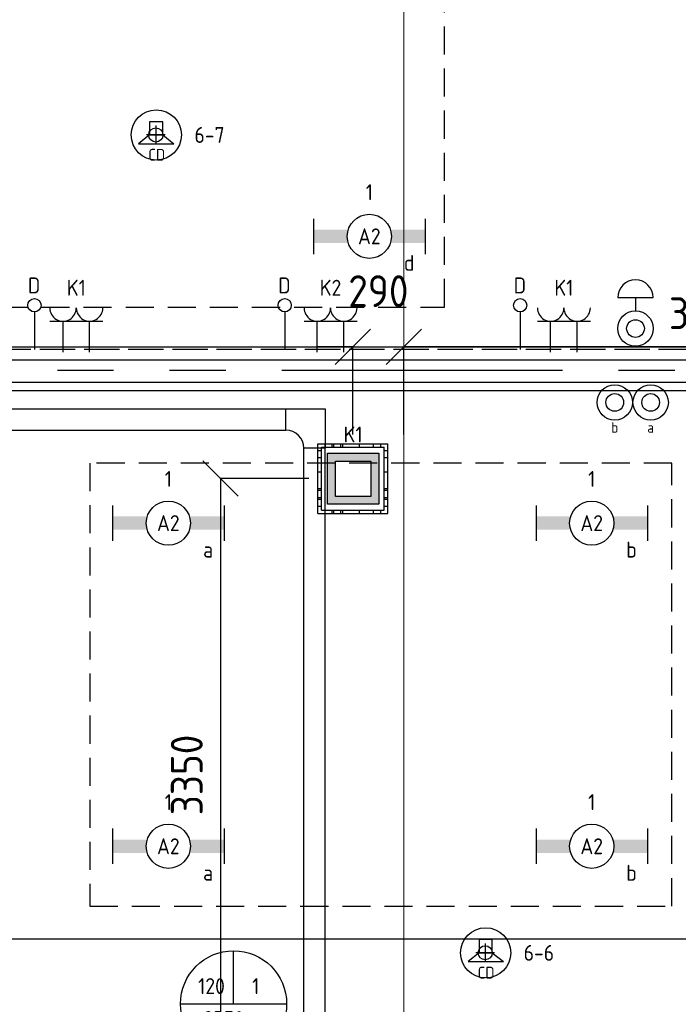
# Model space of a CAD drawing. Header units: millimetres. Extents: x -38031 to 110605, y -30229 to 92226.
# Tile 241 of 256: x 89687 to 93413, y 25479 to 31051. Entities that reach past the tile are written whole.
import ezdxf
from ezdxf.enums import TextEntityAlignment as Align

# ---------------------------------------------------------------- set-up
doc = ezdxf.new("R2010")
doc.units = ezdxf.units.MM
doc.header["$LTSCALE"] = 50
doc.set_wipeout_variables(frame=1)
doc.header["$PDMODE"] = 1
for name, pattern in [('E_GOOT3', [5, 4, -1]), ('HIDDEN2', [4.7625, 3.175, -1.5875]), ('PHANTOM', [63.5, 31.75, -6.35, 6.35, -6.35, 6.35, -6.35]), ('STYLE_07', [1.875, 0.625, -0.20828, 0.625, -0.20836, 0.06943, -0.13893])]:
    doc.linetypes.add(name, pattern=pattern)
for name, color, linetype in [('AL$1A---_ALGEMEEN', 8, 'Continuous'), ('AL------_MAATV', 200, 'Continuous'), ('AL------_MAATVOERING', 2, 'Continuous'), ('AL------_SPARING', 2, 'Continuous'), ('BOUWKUNDIG', 8, 'Continuous'), ('EB6421--_ATTRIB', 2, 'Continuous'), ('EL6131--_KG', 3, 'Continuous'), ('EL6131--_WG', 3, 'Continuous'), ('EL6222--', 3, 'Continuous'), ('EL6311--', 3, 'Continuous'), ('EL6421--', 3, 'Continuous'), ('EL6441--', 3, 'Continuous'), ('EM6131--', 1, 'Continuous'), ('Kastenscheiding', 4, 'PHANTOM'), ('LICHT_TEXT018', 1, 'Continuous'), ('versterkte strook', 7, 'Continuous'), ('Vloerdoos (2e)', 51, 'Continuous'), ('Vloerdoos (OUD)', 51, 'Continuous')]:
    doc.layers.add(name, color=color, linetype=linetype)
doc.layers.add('stramien', color=1, linetype='Continuous', lineweight=15)
doc.styles.add('BURO-018', font='iso.shx', dxfattribs={"height": 90})
doc.styles.add('NORATT', font='isocp.shx')
doc.styles.get("Standard").update_dxf_attribs({"font": 'iso.shx'})
doc.dimstyles.new('STABICAD', dxfattribs={"dimscale": 100, "dimtxt": 1.8, "dimasz": 2, "dimexe": 0, "dimexo": 2.5, "dimgap": 1.5, "dimtad": 0, "dimdec": 0, "dimrnd": 10, "dimzin": 0, "dimdsep": 46, "dimtxsty": 'Standard', "dimblk1": 'OBLIQUE', "dimblk2": 'OBLIQUE', "dimsah": 1, "dimcen": -3, "dimadec": 0, "dimazin": 0, "dimtfac": 1, "dimtdec": 0, "dimtofl": 0, "dimtmove": 2, "dimatfit": 3, "dimfxl": 0, "dimtvp": 1.055556, "dimtolj": 1, "dimtzin": 0, "dimarcsym": 0})

# ---------------------------------------------------------------- blocks, each defined once
blk = doc.blocks.new('111410')
at = {"color": 0, "linetype": 'Continuous'}
for radius in [2, 1]:
    blk.add_circle((0, 3), radius, dxfattribs=at)
at = {"color": 0, "linetype": 'Continuous', "style": 'BURO-018'}
for tag, p in [('E_SLET1', (0, 7)), ('E_GROEP', (0, 0)), ('E_GKAST', (0, 0))]:
    blk.add_attdef(tag, text='', height=1.8, dxfattribs=at).set_placement(p, align=Align.MIDDLE)
at = {"color": 0, "linetype": 'Continuous', "style": 'BURO-018', "flags": 1}
for tag in ['E_MATCODE', 'E_SGROEP']:
    blk.add_attdef(tag, text='', height=1.8, dxfattribs=at).set_placement((0, 0), align=Align.MIDDLE)
blk = doc.blocks.new('111410A')
at = {"color": 0, "linetype": 'Continuous'}
for p, q in [((-2, 6.5), (2, 6.5)), ((0, 6.5), (0, 5))]:
    blk.add_line(p, q, dxfattribs=at)
for radius in [2, 1]:
    blk.add_circle((0, 3), radius, dxfattribs=at)
blk.add_arc((0, 6.5), 2, 0, 180, dxfattribs=at)
at = {"color": 0, "linetype": 'Continuous', "style": 'BURO-018'}
for tag, p in [('E_SLET1', (0, 10.5)), ('E_GROEP', (0, 0)), ('E_GKAST', (0, 0))]:
    blk.add_attdef(tag, text='', height=1.8, dxfattribs=at).set_placement(p, align=Align.MIDDLE)
at = {"color": 0, "linetype": 'Continuous', "style": 'BURO-018', "flags": 1}
for tag in ['E_MATCODE', 'E_SGROEP']:
    blk.add_attdef(tag, text='', height=1.8, dxfattribs=at).set_placement((0, 0), align=Align.MIDDLE)
blk = doc.blocks.new('_Oblique')
at = {"color": 0, "linetype": 'ByBlock', "lineweight": -2}
blk.add_line((-0.5, -0.5), (0.5, 0.5), dxfattribs=at)
blk = doc.blocks.new('*D25')
at = {"layer": 'AL------_MAATVOERING', "color": 0, "lineweight": -2}
for p, q in [((91572.4, 29200), (91372.4, 29200)), ((91572.4, 28704.1), (91572.4, 29200)), ((91860, 28704.1), (91860, 29200)), ((91860, 29200), (92060, 29200))]:
    blk.add_line(p, q, dxfattribs=at)
at = {"layer": 'Defpoints', "color": 0}
for p in [(91860, 29200), (91572.4, 28454.1), (91860, 28454.1)]:
    blk.add_point(p, dxfattribs=at)
at = {"layer": 'AL------_MAATVOERING', "color": 0, "lineweight": -2, "xscale": 200, "yscale": 200, "zscale": 200}
blk.add_blockref('_Oblique', (91572.4, 29200), dxfattribs=at)
at = {"layer": 'AL------_MAATVOERING', "color": 0, "lineweight": -2, "xscale": 200, "yscale": 200, "zscale": 200, "rotation": 180}
blk.add_blockref('_Oblique', (91860, 29200), dxfattribs=at)
at = {"layer": 'AL------_MAATVOERING', "color": 0, "insert": (91716.2, 29515), "char_height": 180, "attachment_point": 5}
blk.add_mtext('\\A1;290', dxfattribs=at)
blk = doc.blocks.new('*D26')
at = {"layer": 'AL------_MAATVOERING', "color": 0, "lineweight": -2}
for p, q in [((91322.4, 28454.1), (90822.4, 28454.1)), ((90822.4, 28454.1), (90822.4, 25100)), ((91322.4, 25100), (90822.4, 25100))]:
    blk.add_line(p, q, dxfattribs=at)
at = {"layer": 'Defpoints', "color": 0}
for p in [(91572.4, 28454.1), (90822.4, 25100), (91572.4, 25100)]:
    blk.add_point(p, dxfattribs=at)
at = {"layer": 'AL------_MAATVOERING', "color": 0, "lineweight": -2, "xscale": 200, "yscale": 200, "zscale": 200}
for p, rotation in [((90822.4, 28454.1), 90), ((90822.4, 25100), 270)]:
    blk.add_blockref('_Oblique', p, dxfattribs=dict(at, rotation=rotation))
at = {"layer": 'AL------_MAATVOERING', "color": 0, "insert": (90632.4, 26777.1), "char_height": 180, "attachment_point": 5, "rotation": 90}
blk.add_mtext('\\A1;3350', dxfattribs=at)
blk = doc.blocks.new('*D30')
at = {"layer": 'AL------_MAATVOERING', "color": 0, "lineweight": -2}
for p, q in [((91860, 28704.1), (91860, 29200)), ((95322.4, 29200), (91860, 29200)), ((95322.4, 28704.1), (95322.4, 29200))]:
    blk.add_line(p, q, dxfattribs=at)
at = {"layer": 'Defpoints', "color": 0}
for p in [(91860, 29200), (91860, 28454.1), (95322.4, 28454.1)]:
    blk.add_point(p, dxfattribs=at)
at = {"layer": 'AL------_MAATVOERING', "color": 0, "lineweight": -2, "xscale": 200, "yscale": 200, "zscale": 200, "rotation": 180}
blk.add_blockref('_Oblique', (91860, 29200), dxfattribs=at)
at = {"layer": 'AL------_MAATVOERING', "color": 0, "lineweight": -2, "xscale": 200, "yscale": 200, "zscale": 200}
blk.add_blockref('_Oblique', (95322.4, 29200), dxfattribs=at)
at = {"layer": 'AL------_MAATVOERING', "color": 0, "insert": (93591.2, 29390), "char_height": 180, "attachment_point": 5}
blk.add_mtext('\\A1;3460', dxfattribs=at)
blk = doc.blocks.new('1115B6630')
at = {"color": 0}
for p, q in [((-6.3, 2), (-6.3, -2)), ((6.3, 2), (6.3, -2))]:
    blk.add_line(p, q, dxfattribs=at)
at = {"color": 0, "linetype": 'Continuous'}
blk.add_circle((0, 0), 2.5, dxfattribs=at)
at = {"color": 0}
for points in [[(-2.5, 0.75), (-6.3, 0.75), (-2.5, -0.75), (-6.3, -0.75)], [(2.5, 0.75), (6.3, 0.75), (2.5, -0.75), (6.3, -0.75)]]:
    blk.add_solid(points, dxfattribs=at)
at = {"color": 0, "linetype": 'Continuous', "style": 'BURO-018'}
for tag, p in [('E_GKAST', (0, 8)), ('E_GROEP', (0, 5)), ('E_SGROEP', (4.5, 5)), ('E_ARMCODE', (0, 0)), ('E_SLET', (4.5, -3))]:
    blk.add_attdef(tag, text='', height=1.8, dxfattribs=at).set_placement(p, align=Align.MIDDLE)
blk = doc.blocks.new('E00414')
at = {"color": 0, "linetype": 'Continuous'}
for p, q in [((-2.9, -2.9), (-2.9, 2.9)), ((-2.9, 2.9), (2.9, 2.9)), ((2.9, 2.9), (2.9, -2.9)), ((-2, 2), (2, 2)), ((-2, -2), (-2, 2)), ((2, 2), (2, -2)), ((2, -2), (-2, -2)), ((2.9, -2.9), (-2.9, -2.9))]:
    blk.add_line(p, q, dxfattribs=at)
at = {"color": 0}
for points in [[(-2.9, 2.9), (2.9, 2.9), (-2, 2), (2, 2)], [(-2, -2), (-2.9, -2.9), (-2, 2), (-2.9, 2.9)], [(2, 2), (2.9, 2.9), (2, -2), (2.9, -2.9)], [(2, -2), (2.9, -2.9), (-2, -2), (-2.9, -2.9)]]:
    blk.add_solid(points, dxfattribs=at)
at = {"color": 0, "linetype": 'Continuous', "style": 'BURO-018'}
for tag, p in [('E_GKAST', (0, 8)), ('E_GROEP', (0, 5)), ('E_SGROEP', (4.5, 5))]:
    blk.add_attdef(tag, text='', height=1.8, dxfattribs=at).set_placement(p, align=Align.MIDDLE)
at = {"color": 0, "linetype": 'Continuous', "style": 'BURO-018', "flags": 1}
for tag, p in [('E_VERMCODE', (13, 5)), ('E_MATCODE', (0, 0))]:
    blk.add_attdef(tag, text='', height=1.8, dxfattribs=at).set_placement(p, align=Align.MIDDLE)
blk = doc.blocks.new('E00126')
at = {"color": 0, "linetype": 'Continuous'}
for p, q in [((-3, 4.5), (3, 4.5)), ((-1.5, 1), (-1.5, 4.5)), ((1.5, 1), (1.5, 4.5))]:
    blk.add_line(p, q, dxfattribs=at)
for centre in [(-1.5, 6), (1.5, 6)]:
    blk.add_arc(centre, 1.5, 180, 0, dxfattribs=at)
at = {"color": 0, "linetype": 'Continuous', "style": 'BURO-018'}
for tag, p in [('E_GKAST', (0, 11.5)), ('E_GROEP', (0, 8.5)), ('E_SGROEP', (4.5, 8.5))]:
    blk.add_attdef(tag, text='', height=1.8, dxfattribs=at).set_placement(p, align=Align.MIDDLE)
at = {"color": 0, "linetype": 'Continuous', "style": 'BURO-018', "flags": 1}
for tag, p in [('E_VERMCODE', (13, 8.5)), ('E_MATCODE', (0, 0))]:
    blk.add_attdef(tag, text='', height=1.8, dxfattribs=at).set_placement(p, align=Align.MIDDLE)
blk = doc.blocks.new('E00139')
at = {"color": 0, "linetype": 'Continuous'}
blk.add_line((0, 5.25), (0, 1), dxfattribs=at)
blk.add_circle((0, 6), 0.75, dxfattribs=at)
at = {"color": 7, "style": 'BURO-018'}
for tag, p in [('E_COMMENT1', (0, 12)), ('E_DCOM1', (0, 9))]:
    blk.add_attdef(tag, text='', height=1.8, dxfattribs=at).set_placement(p, align=Align.MIDDLE)
at = {"color": 0, "style": 'BURO-018'}
blk.add_attdef('E_TEXT1', text='', height=1.8, dxfattribs=at).set_placement((2.5, 6), align=Align.MIDDLE)
at = {"color": 0, "linetype": 'Continuous', "style": 'BURO-018', "flags": 1}
blk.add_attdef('E_MATCODE', text='', height=1.8, dxfattribs=at).set_placement((0, 0), align=Align.MIDDLE)
blk = doc.blocks.new('E00497')
at = {"color": 0}
for p, q in [((0, 0.75), (1, 2)), ((1, -2), (1, 2)), ((0, 0.75), (-1.5, 0.75)), ((0, -0.75), (0, 0.75)), ((-1.5, -0.75), (0, -0.75)), ((0, -0.75), (1, -2))]:
    blk.add_line(p, q, dxfattribs=at)
blk.add_line((-1.5, 0.75), (-1.5, -0.75))
blk.add_circle((0, 0), 2.84, dxfattribs=at)
at = {"color": 0, "linetype": 'Continuous', "style": 'BURO-018'}
blk.add_attdef('E_TEXT1', text='', height=1.8, dxfattribs=at).set_placement((0, 4.5), align=Align.MIDDLE)
at = {"color": 0, "linetype": 'Continuous', "style": 'BURO-018', "flags": 1}
blk.add_attdef('E_MATCODE', text='', height=1.8, dxfattribs=at).set_placement((0, 0), align=Align.MIDDLE)
blk = doc.blocks.new('E-GK-GTC-783C')
at = {"color": 0, "linetype": 'Continuous'}
for p, q in [((-0.5, 60), (0.5, 60)), ((-0.5, -60), (0.5, -60))]:
    blk.add_line(p, q, dxfattribs=at)
blk = doc.blocks.new('E00103')
at = {"color": 0, "linetype": 'Continuous'}
for p, q in [((0, 6), (0, 12)), ((-6, 6), (6, 6))]:
    blk.add_line(p, q, dxfattribs=at)
blk.add_circle((0, 6), 6, dxfattribs=at)
at = {"color": 0, "linetype": 'Continuous', "style": 'BURO-018'}
for tag, p in [('E_TEXT1', (-2.5, 8)), ('E_TEXT3', (2.5, 8)), ('E_TEXT6', (0, 4))]:
    blk.add_attdef(tag, text='', height=1.8, dxfattribs=at).set_placement(p, align=Align.MIDDLE)
blk = doc.blocks.new('E-GK-BS--1-78676767')
at = {"color": 0, "linetype": 'Continuous'}
for p, q in [((-163, -60), (-163, 60)), ((-163, 60), (60, 60)), ((60, 60), (60, -163)), ((60, -163), (-60, -163))]:
    blk.add_line(p, q, dxfattribs=at)
blk.add_arc((-163, -163), 103, 0, 90, dxfattribs=at)
blk = doc.blocks.new('Centraaldoos')
at = {"color": 1, "linetype": 'Continuous'}
for p, q in [((-2, 0), (2, 0)), ((0, -2), (0, 2))]:
    blk.add_line(p, q, dxfattribs=at)
at = {"color": 0, "linetype": 'Continuous'}
blk.add_circle((0, 0), 1.5, dxfattribs=at)
at = {"color": 0, "linetype": 'Continuous', "style": 'BURO-018'}
blk.add_attdef('AL_POSNR', text='', height=1.8, dxfattribs=at).set_placement((0, 3), align=Align.CENTER)
at = {"color": 0, "linetype": 'Continuous', "style": 'BURO-018', "flags": 1}
blk.add_attdef('AL_OMS', (0, 0), '', height=1.8, dxfattribs=at)
at = {"layer": 'AL------_MAATV', "style": 'BURO-018'}
blk.add_text('CD', height=2.531, rotation=180, dxfattribs=at).set_placement((1.61, 5.48))
blk = doc.blocks.new('VLOERDOOS (2e)')
at = {"layer": 'Vloerdoos (OUD)'}
for p, q in [((0, 395), (395, 395)), ((0, 395), (0, 0)), ((40, 375), (40, 395)), ((80, 375), (80, 395)), ((90, 375), (90, 395)), ((130, 375), (130, 395)), ((140, 375), (140, 395)), ((235, 375), (235, 395)), ((315, 375), (315, 395)), ((355, 375), (355, 395)), ((395, 395), (395, 0)), ((0, 355), (20, 355)), ((20, 375), (20, 20)), ((20, 375), (375, 375)), ((375, 375), (375, 20)), ((375, 355), (395, 355)), ((0, 315), (20, 315)), ((0, 305), (20, 305)), ((375, 315), (395, 315)), ((375, 305), (395, 305)), ((0, 265), (20, 265)), ((0, 255), (20, 255)), ((375, 265), (395, 265)), ((375, 255), (395, 255)), ((0, 160), (20, 160)), ((375, 160), (395, 160)), ((0, 80), (20, 80)), ((375, 80), (395, 80)), ((0, 40), (20, 40)), ((0, 0), (395, 0)), ((20, 20), (375, 20)), ((40, 0), (40, 20)), ((80, 0), (80, 20)), ((90, 0), (90, 20)), ((130, 0), (130, 20)), ((140, 0), (140, 20)), ((235, 0), (235, 20)), ((315, 0), (315, 20)), ((355, 0), (355, 20)), ((375, 40), (395, 40))]:
    blk.add_line(p, q, dxfattribs=at)
blk = doc.blocks.new('200254 W 211 30-06-2008')
at = {"layer": 'AL$1A---_ALGEMEEN'}
for points in [[(20698.05, 3599.95), (20999.83, 3599.95), (20999.83, 3931.55), (20610.21, 3931.55), (20610.21, 3740.55), (20891.23, 3740.55), (20891.23, 3651.67), (20698.05, 3651.67)], [(20727.45, 3482.94), (20751.26, 3482.94), (20751.26, 3469.2), (20751.35, 3343.55), (20852.95, 3343.55), (20852.95, 3309.73), (20999.83, 3309.73), (20999.83, 3594.95), (20770.95, 3594.95), (20770.95, 3524.55), (20685.04, 3524.55), (20684.83, 3483.09)]]:
    blk.add_lwpolyline(points, close=True, dxfattribs=at)
blk.add_wipeout([(20697.05, 3598.45), (20697.05, 3595.95), (20904.77, 3595.95), (20904.77, 3598.45)]).dxf.layer = 'AL$1A---_ALGEMEEN'
blk.add_lwpolyline([(20697.05, 3598.45), (20697.05, 3595.95), (20904.77, 3595.95), (20904.77, 3598.45)], close=True, dxfattribs=at)
at = {"layer": 'stramien', "linetype": 'STYLE_07', "ltscale": 50}
blk.add_line((20871.95, 2695.43), (20871.95, 4240.03), dxfattribs=at)

msp = doc.modelspace()

# ---------------------------------------------------------------- block references
at = {"layer": 'BOUWKUNDIG', "xscale": 50, "yscale": 50, "zscale": 50}
msp.add_blockref('200254 W 211 30-06-2008', (-951737.5, -150797.3), dxfattribs=at)

# ---------------------------------------------------------------- next in the draw order: linework, layer by layer
at = {"layer": 'EL6131--_WG', "linetype": 'E_GOOT3'}
for p, q in [((93501, 29185), (83115, 29185)), ((93501, 29125), (83115, 29125))]:
    msp.add_line(p, q, dxfattribs=at)
at = {"layer": 'Kastenscheiding'}
msp.add_line((102282.8, 29065.8), (82390.3, 29065.8), dxfattribs=at)
at = {"layer": 'LICHT_TEXT018', "linetype": 'HIDDEN2'}
for points in [[(88857.9, 29425.1), (92090.7, 29425.1), (92090.7, 31925.1), (88857.9, 31925.1)], [(90083.8, 26035.3), (93376.8, 26035.3), (93376.8, 28541.5), (90083.8, 28541.5)]]:
    msp.add_lwpolyline(points, close=True, dxfattribs=at)
at = {"layer": 'versterkte strook'}
msp.add_line((82069.1, 25850), (100596.1, 25850), dxfattribs=at)

# ---------------------------------------------------------------- next in the draw order: block references
at = {"layer": 'AL------_SPARING', "xscale": 26.66666666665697, "yscale": 26.66666666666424, "zscale": 26.66666666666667, "rotation": 180}
for p in [(90457.3, 30398.9), (92320.5, 25770.8)]:
    msp.add_blockref('Centraaldoos', p, dxfattribs=at)
at = {"layer": 'EL6131--_KG', "xscale": 1819.621199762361}
msp.add_blockref('E-GK-GTC-783C', (90282.1, 28788.8), dxfattribs=at)
at = {"layer": 'EL6131--_KG'}
msp.add_blockref('E-GK-BS--1-78676767', (91354.9, 28788.8), dxfattribs=at)
at = {"layer": 'EL6131--_KG', "xscale": 6864.814610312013, "rotation": 89.99999999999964}
msp.add_blockref('E-GK-GTC-783C', (91354.9, 25193.4), dxfattribs=at)
at = {"layer": 'EL6222--'}
ref = msp.add_blockref('E00126', (90007.4, 29120.1), dxfattribs=dict(at, xscale=50, yscale=50, zscale=50, rotation=359.9999994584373))
ref.add_attrib('E_GROEP', 'K1', dxfattribs={"layer": '0', "color": 1, "linetype": 'Continuous', "height": 90, "style": 'BURO-018'}).set_placement((90007.4, 29534.5), align=Align.MIDDLE)
ref = msp.add_blockref('E00126', (91445.5, 29120.1), dxfattribs=dict(at, xscale=50, yscale=50, zscale=50, rotation=359.9999994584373))
ref.add_attrib('E_GROEP', 'K2', dxfattribs={"layer": '0', "color": 1, "linetype": 'Continuous', "height": 90, "style": 'BURO-018'}).set_placement((91445.5, 29534.5), align=Align.MIDDLE)
ref = msp.add_blockref('E00126', (92765.4, 29120.1), dxfattribs=dict(at, xscale=50, yscale=50, zscale=50, rotation=359.9999994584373))
ref.add_attrib('E_GROEP', 'K1', dxfattribs={"layer": '0', "color": 1, "linetype": 'Continuous', "height": 90, "style": 'BURO-018'}).set_placement((92765.4, 29534.5), align=Align.MIDDLE)
at = {"layer": 'EL6222--', "xscale": 50, "yscale": 50, "zscale": 50}
msp.add_blockref('111410A', (93170.5, 29153.4), dxfattribs=at)
at = {"layer": 'EL6222--'}
ref = msp.add_blockref('E00414', (91573, 28453.8), dxfattribs=dict(at, xscale=50, yscale=50, zscale=50))
ref.add_attrib('E_GROEP', 'K1', dxfattribs={"layer": '0', "color": 1, "linetype": 'Continuous', "height": 90, "style": 'BURO-018'}).set_placement((91573, 28703.8), align=Align.MIDDLE)
at = {"layer": 'EL6311--'}
ref = msp.add_blockref('1115B6630', (91665, 29825.1), dxfattribs=dict(at, xscale=50, yscale=50, zscale=50))
ref.add_attrib('E_ARMCODE', 'A2', dxfattribs={"layer": '0', "color": 1, "linetype": 'Continuous', "height": 90, "style": 'BURO-018'}).set_placement((91665, 29825.1), align=Align.MIDDLE)
ref.add_attrib('E_SLET', 'd', dxfattribs={"layer": '0', "color": 1, "linetype": 'Continuous', "height": 90, "style": 'BURO-018'}).set_placement((91890, 29675.1), align=Align.MIDDLE)
ref.add_attrib('E_GROEP', '1', dxfattribs={"layer": '0', "color": 1, "linetype": 'Continuous', "height": 90, "style": 'BURO-018'}).set_placement((91665, 30075.1), align=Align.MIDDLE)
ref = msp.add_blockref('111410', (93053.3, 28735.2), dxfattribs=dict(at, xscale=50, yscale=50, zscale=50))
ref.add_attrib('E_SLET1', 'b', dxfattribs={"layer": '0', "color": 1, "linetype": 'Continuous', "height": 60, "style": 'BURO-018'}).set_placement((93053.3, 28743.7), align=Align.MIDDLE)
ref = msp.add_blockref('111410', (93256.3, 28735.2), dxfattribs=dict(at, xscale=50, yscale=50, zscale=50))
ref.add_attrib('E_SLET1', 'a', dxfattribs={"layer": '0', "color": 1, "linetype": 'Continuous', "height": 60, "style": 'BURO-018'}).set_placement((93256.3, 28743.7), align=Align.MIDDLE)
ref = msp.add_blockref('1115B6630', (90528, 28202.4), dxfattribs=dict(at, xscale=50, yscale=50, zscale=50))
ref.add_attrib('E_ARMCODE', 'A2', dxfattribs={"layer": '0', "color": 1, "linetype": 'Continuous', "height": 90, "style": 'BURO-018'}).set_placement((90528, 28202.4), align=Align.MIDDLE)
ref.add_attrib('E_SLET', 'a', dxfattribs={"layer": '0', "color": 1, "linetype": 'Continuous', "height": 90, "style": 'BURO-018'}).set_placement((90753, 28052.4), align=Align.MIDDLE)
ref.add_attrib('E_GROEP', '1', dxfattribs={"layer": '0', "color": 1, "linetype": 'Continuous', "height": 90, "style": 'BURO-018'}).set_placement((90528, 28452.4), align=Align.MIDDLE)
ref = msp.add_blockref('1115B6630', (92922.8, 28202.4), dxfattribs=dict(at, xscale=50, yscale=50, zscale=50))
ref.add_attrib('E_ARMCODE', 'A2', dxfattribs={"layer": '0', "color": 1, "linetype": 'Continuous', "height": 90, "style": 'BURO-018'}).set_placement((92922.8, 28202.4), align=Align.MIDDLE)
ref.add_attrib('E_SLET', 'b', dxfattribs={"layer": '0', "color": 1, "linetype": 'Continuous', "height": 90, "style": 'BURO-018'}).set_placement((93147.8, 28052.4), align=Align.MIDDLE)
ref.add_attrib('E_GROEP', '1', dxfattribs={"layer": '0', "color": 1, "linetype": 'Continuous', "height": 90, "style": 'BURO-018'}).set_placement((92922.8, 28452.4), align=Align.MIDDLE)
ref = msp.add_blockref('1115B6630', (90528, 26373.7), dxfattribs=dict(at, xscale=50, yscale=50, zscale=50))
ref.add_attrib('E_ARMCODE', 'A2', dxfattribs={"layer": '0', "color": 1, "linetype": 'Continuous', "height": 90, "style": 'BURO-018'}).set_placement((90528, 26373.7), align=Align.MIDDLE)
ref.add_attrib('E_SLET', 'a', dxfattribs={"layer": '0', "color": 1, "linetype": 'Continuous', "height": 90, "style": 'BURO-018'}).set_placement((90753, 26223.7), align=Align.MIDDLE)
ref.add_attrib('E_GROEP', '1', dxfattribs={"layer": '0', "color": 1, "linetype": 'Continuous', "height": 90, "style": 'BURO-018'}).set_placement((90528, 26623.7), align=Align.MIDDLE)
ref = msp.add_blockref('1115B6630', (92922.8, 26373.7), dxfattribs=dict(at, xscale=50, yscale=50, zscale=50))
ref.add_attrib('E_ARMCODE', 'A2', dxfattribs={"layer": '0', "color": 1, "linetype": 'Continuous', "height": 90, "style": 'BURO-018'}).set_placement((92922.8, 26373.7), align=Align.MIDDLE)
ref.add_attrib('E_SLET', 'b', dxfattribs={"layer": '0', "color": 1, "linetype": 'Continuous', "height": 90, "style": 'BURO-018'}).set_placement((93147.8, 26223.7), align=Align.MIDDLE)
ref.add_attrib('E_GROEP', '1', dxfattribs={"layer": '0', "color": 1, "linetype": 'Continuous', "height": 90, "style": 'BURO-018'}).set_placement((92922.8, 26623.7), align=Align.MIDDLE)
at = {"layer": 'EL6421--', "linetype": 'HIDDEN2'}
ref = msp.add_blockref('E00497', (90459.9, 30398.9), dxfattribs=dict(at, xscale=50, yscale=50, zscale=50, rotation=270))
ref.add_attrib('E_TEXT1', '6-7', dxfattribs={"layer": 'EB6421--_ATTRIB', "color": 1, "linetype": 'Continuous', "height": 90, "style": 'NORATT'}).set_placement((90760.9, 30398.9), align=Align.MIDDLE)
ref = msp.add_blockref('E00497', (92323.1, 25770.8), dxfattribs=dict(at, xscale=50, yscale=50, zscale=50, rotation=270))
ref.add_attrib('E_TEXT1', '6-6', dxfattribs={"layer": 'EB6421--_ATTRIB', "color": 1, "linetype": 'Continuous', "height": 90, "style": 'NORATT'}).set_placement((92624.1, 25770.8), align=Align.MIDDLE)
at = {"layer": 'EL6441--'}
ref = msp.add_blockref('E00139', (89770.3, 29135), dxfattribs=dict(at, xscale=50, yscale=50, zscale=50))
ref.add_attrib('E_TEXT1', 'D', dxfattribs={"layer": '0', "color": 1, "height": 90, "style": 'BURO-018'}).set_placement((89768.6, 29547.3), align=Align.MIDDLE)
ref = msp.add_blockref('E00139', (91186.2, 29135), dxfattribs=dict(at, xscale=50, yscale=50, zscale=50))
ref.add_attrib('E_TEXT1', 'D', dxfattribs={"layer": '0', "color": 1, "height": 90, "style": 'BURO-018'}).set_placement((91184.5, 29547.3), align=Align.MIDDLE)
ref = msp.add_blockref('E00139', (92518.4, 29135), dxfattribs=dict(at, xscale=50, yscale=50, zscale=50))
ref.add_attrib('E_TEXT1', 'D', dxfattribs={"layer": '0', "color": 1, "height": 90, "style": 'BURO-018'}).set_placement((92516.7, 29547.3), align=Align.MIDDLE)
at = {"layer": 'EM6131--'}
ref = msp.add_blockref('E00103', (90897.3, 25182.4), dxfattribs=dict(at, xscale=50, yscale=50, zscale=50))
ref.add_attrib('E_TEXT1', '120', dxfattribs={"layer": '0', "color": 1, "linetype": 'Continuous', "height": 90, "style": 'BURO-018'}).set_placement((90772.3, 25582.4), align=Align.MIDDLE)
ref.add_attrib('E_TEXT3', '1', dxfattribs={"layer": '0', "color": 1, "linetype": 'Continuous', "height": 90, "style": 'BURO-018'}).set_placement((91022.3, 25582.4), align=Align.MIDDLE)
ref.add_attrib('E_TEXT6', '8350+p', dxfattribs={"layer": '0', "color": 1, "linetype": 'Continuous', "height": 90, "style": 'BURO-018'}).set_placement((90897.3, 25382.4), align=Align.MIDDLE)
at = {"layer": 'Vloerdoos (2e)', "rotation": 90}
msp.add_blockref('VLOERDOOS (2e)', (91769.3, 28256.3), dxfattribs=at)

# ---------------------------------------------------------------- next in the draw order: dimensions: what is measured, and where the dimension line sits
at = {"layer": 'AL------_MAATVOERING'}
for p1, picture, middle in [((91572.4, 28454.1), '*D25', (91716.2, 29515)), ((95322.4, 28454.1), '*D30', (93591.2, 29390))]:
    dim = msp.add_linear_dim(base=(91860, 29200), p1=p1, p2=(91860, 28454.1), dimstyle='STABICAD', override={"dimdec": 0}, dxfattribs=at)
    dim.commit()
    dim.dimension.update_dxf_attribs({"geometry": picture, "text_midpoint": middle})
dim = msp.add_linear_dim(base=(90822.4, 25100), p1=(91572.4, 28454.1), p2=(91572.4, 25100), angle=90, dimstyle='STABICAD', override={"dimdec": 0}, dxfattribs=at)
dim.commit()
dim.dimension.update_dxf_attribs({"geometry": '*D26', "text_midpoint": (90632.4, 26777.1)})

doc.saveas('drawing.dxf')
